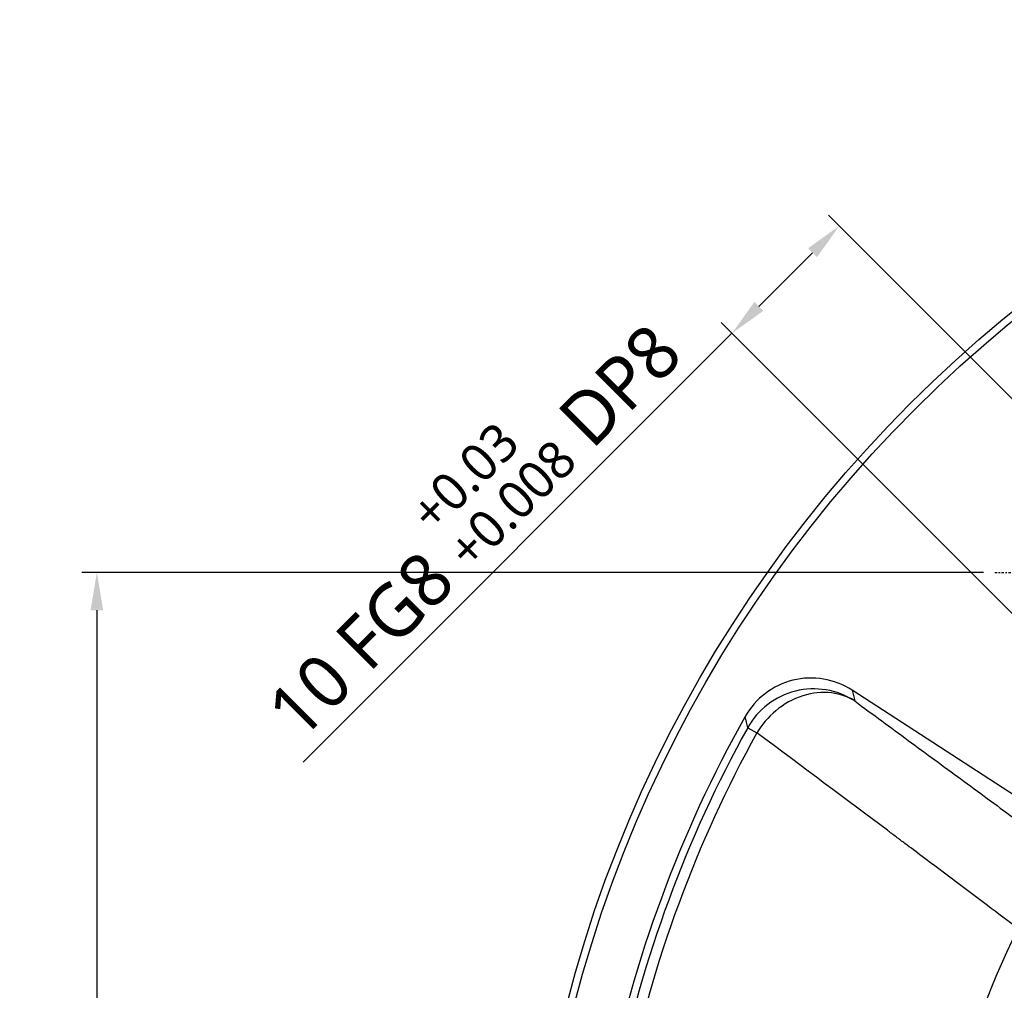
# Model space of a CAD drawing. Header units: millimetres. Extents: x 0 to 4378, y 0 to 2376.
# Tile 195 of 256: x 3880 to 3945, y 144 to 208. Entities that reach past the tile are written whole.
import ezdxf

# ---------------------------------------------------------------- set-up
doc = ezdxf.new("R2010")
doc.units = ezdxf.units.MM
doc.header["$LTSCALE"] = 0.2
doc.linetypes.add('CENTER2', pattern=[1.125, 0.75, -0.125, 0.125, -0.125])
doc.layers.add('02_Center Line', color=1, linetype='CENTER2')
doc.styles.add('Rainbow-4.0 Style', font='malgunsl.ttf')
doc.dimstyles.new('Rainbow-4.0 Style', dxfattribs={"dimtxt": 3.5, "dimasz": 2.5, "dimexe": 1, "dimexo": 1, "dimgap": 1, "dimtad": 1, "dimdsep": 46, "dimtxsty": 'Rainbow-4.0 Style', "dimcen": 0, "dimclrd": 251, "dimclre": 251, "dimclrt": 7, "dimazin": 3, "dimtp": 0.1, "dimtm": 0.1, "dimtfac": 0.61, "dimtmove": 0, "dimatfit": 3, "dimfxl": 1, "dimlwd": -1, "dimlwe": -1, "dimarcsym": 1})

# ---------------------------------------------------------------- blocks, each defined once
blk = doc.blocks.new('*D116')
at = {"color": 251, "linetype": 'ByBlock', "transparency": 16777216}
for p, q in [((3943.418, 171.912), (3883.994, 171.912)), ((3884.994, 169.412), (3884.994, 74.412)), ((3943.418, 71.912), (3883.994, 71.912))]:
    blk.add_line(p, q, dxfattribs=at)
at = {"color": 251, "transparency": 16777216}
for points in [[(3884.577, 169.412), (3885.41, 169.412), (3884.994, 171.912)], [(3884.577, 74.412), (3885.41, 74.412), (3884.994, 71.912)]]:
    blk.add_solid(points, dxfattribs=at)
at = {"layer": 'Defpoints', "color": 0, "transparency": 16777216}
for p in [(3944.418, 171.912), (3884.994, 71.912), (3944.418, 71.912)]:
    blk.add_point(p, dxfattribs=at)
at = {"color": 7, "transparency": 16777216, "insert": (3882.174, 121.912), "char_height": 3.5, "attachment_point": 5, "rotation": 90, "style": 'Rainbow-4.0 Style'}
blk.add_mtext('100', dxfattribs=at)
blk = doc.blocks.new('*D119')
at = {"color": 251, "linetype": 'ByBlock', "transparency": 16777216}
for p, q in [((3964.312, 164.339), (3933.209, 195.442)), ((3932.148, 192.967), (3928.612, 189.432)), ((3957.241, 157.268), (3926.138, 188.371)), ((3926.845, 187.664), (3898.585, 159.404))]:
    blk.add_line(p, q, dxfattribs=at)
at = {"color": 251, "transparency": 16777216}
for points in [[(3931.853, 193.262), (3932.443, 192.673), (3933.916, 194.735)], [(3928.318, 189.726), (3928.907, 189.137), (3926.845, 187.664)]]:
    blk.add_solid(points, dxfattribs=at)
at = {"layer": 'Defpoints', "color": 0, "transparency": 16777216}
for p in [(3926.845, 187.664), (3965.019, 163.631), (3957.948, 156.56)]:
    blk.add_point(p, dxfattribs=at)
at = {"color": 7, "transparency": 16777216, "insert": (3908.991, 175.49), "char_height": 3.5, "attachment_point": 5, "rotation": 45.00007, "style": 'Rainbow-4.0 Style'}
blk.add_mtext('10 FG8 {}{\\H0.71x;\\C3;\\S+0.03^ +0.008;}{{}} DP8', dxfattribs=at)
blk = doc.blocks.new('A$C90b1690e')
for p, q in [((45.187, -29.428), (64.915, -42.24)), ((71.789, -39.768), (71.176, -39.429)), ((64.915, -42.24), (64.739, -41.527))]:
    blk.add_line(p, q)
for radius in [86.413, 85.93]:
    blk.add_circle((0, 0), radius)
for radius, start, end in [(60.154, 333.82129, 26.17871), (82.57, 330.6182, 348.93229), (81.367, 331.01531, 348.4788), (82.068, 331.01531, 348.47925)]:
    blk.add_arc((0, 0), radius, start, end)
for centre, major_axis, start_param, end_param in [((67.444, -37.361), (4.824, 1.195), 3.894357, 5.533927), ((67.618, -38.065), (1.196, -4.831), 5.465153, 7.097801)]:
    blk.add_ellipse(centre, major_axis=major_axis, ratio=0.998696, start_param=start_param, end_param=end_param)
for points, knots in [([(53.984, -26.538), (55.296, -27.529), (56.668, -28.563), (58.819, -30.18), (59.551, -30.73), (60.671, -31.572), (61.238, -31.996), (61.908, -32.499), (62.197, -32.716), (62.391, -32.861), (62.502, -32.945), (65.232, -34.991), (68.096, -37.131), (71.176, -39.429)], [0, 0, 0, 0, 0.25, 0.25, 0.375, 0.375, 0.4375, 0.46875, 0.484375, 0.484375, 0.5, 0.5, 0.9999986, 0.9999986, 0.9999986, 0.9999986]), ([(64.739, -41.527), (63.533, -40.64), (62.356, -39.776), (61.209, -38.933), (60.025, -38.062), (58.872, -37.215), (57.751, -36.391), (56.566, -35.52), (55.416, -34.675), (54.302, -33.856), (53.144, -33.005), (52.024, -32.183), (50.943, -31.388), (49.73, -30.497), (48.566, -29.642), (47.45, -28.822)], [0, 0, 0, 0, 0.1807603, 0.1807603, 0.1807603, 0.3674743, 0.3674743, 0.3674743, 0.5648439, 0.5648439, 0.5648439, 0.7699887, 0.7699887, 0.7699887, 1, 1, 1, 1]), ([(64.739, -41.527), (65.171, -41.789), (65.687, -41.989), (66.866, -42.136), (67.524, -42.077), (68.801, -41.668), (69.414, -41.319), (70.448, -40.455), (70.867, -39.944), (71.176, -39.429)], [0, 0, 0, 0, 0.245459, 0.245459, 0.496973, 0.496973, 0.748486, 0.748486, 1, 1, 1, 1])]:
    blk.add_open_spline(points, degree=3, knots=knots)
blk.add_open_spline([(71.789, -39.768), (71.844, -40.015), (71.897, -40.263), (71.949, -40.511)], degree=3)
at = {"layer": '02_Center Line'}
blk.add_line((55.507, -50), (44.493, -50), dxfattribs=at)
blk = doc.blocks.new('*D147')
at = {"color": 251, "linetype": 'ByBlock', "transparency": 16777216}
for p, q in [((4041.616, 163.86), (4073.646, 195.89)), ((4088.08, 121.912), (4104.288, 121.912))]:
    blk.add_line(p, q, dxfattribs=at)
blk.add_arc((3999.668, 121.912), 103.621, 1.38238, 43.61762, dxfattribs=at)
at = {"color": 251, "transparency": 16777216}
for points in [[(4074.387, 193.103), (4074.983, 193.685), (4072.938, 195.183)], [(4103.675, 124.417), (4102.841, 124.407), (4103.288, 121.912)]]:
    blk.add_solid(points, dxfattribs=at)
at = {"layer": 'Defpoints', "color": 0, "transparency": 16777216}
for p in [(4040.908, 163.153), (4034.794, 157.039), (4099.757, 148.731), (3912.255, 121.912), (4087.08, 121.912)]:
    blk.add_point(p, dxfattribs=at)
at = {"color": 7, "transparency": 16777216, "insert": (4097.969, 162.63), "char_height": 3.5, "attachment_point": 5, "rotation": 292.5, "style": 'Rainbow-4.0 Style'}
blk.add_mtext('45°', dxfattribs=at)

msp = doc.modelspace()

# ---------------------------------------------------------------- block references
at = {"rotation": 180}
msp.add_blockref('A$C90b1690e', (3999.668, 121.912), dxfattribs=at)

# ---------------------------------------------------------------- dimensions: what is measured, and where the dimension line sits
dim = msp.add_aligned_dim(p1=(3965.019, 163.631), p2=(3957.948, 156.56), distance=-43.987, text='<> FG8 {}{\\H0.71x;\\C3;\\S+0.03^ +0.008;}{{}} DP8', dimstyle='Rainbow-4.0 Style', override={"dimtp": 0.03, "dimtm": -0.008, "dimtdec": 3, "dimtzin": 8})
dim.commit()
dim.dimension.update_dxf_attribs({"geometry": '*D119', "text_midpoint": (3908.991, 175.49)})
dim = msp.add_angular_dim_2l(base=(4099.757, 148.731), line1=((3912.255, 121.912), (4087.08, 121.912)), line2=((4040.908, 163.153), (4034.794, 157.039)), dimstyle='Rainbow-4.0 Style')
dim.commit()
dim.dimension.update_dxf_attribs({"geometry": '*D147', "text_midpoint": (4097.969, 162.63)})
dim = msp.add_linear_dim(base=(3884.994, 71.912), p1=(3944.418, 171.912), p2=(3944.418, 71.912), angle=90, dimstyle='Rainbow-4.0 Style')
dim.commit()
dim.dimension.update_dxf_attribs({"geometry": '*D116', "text_midpoint": (3882.174, 121.912)})

doc.saveas('drawing.dxf')
